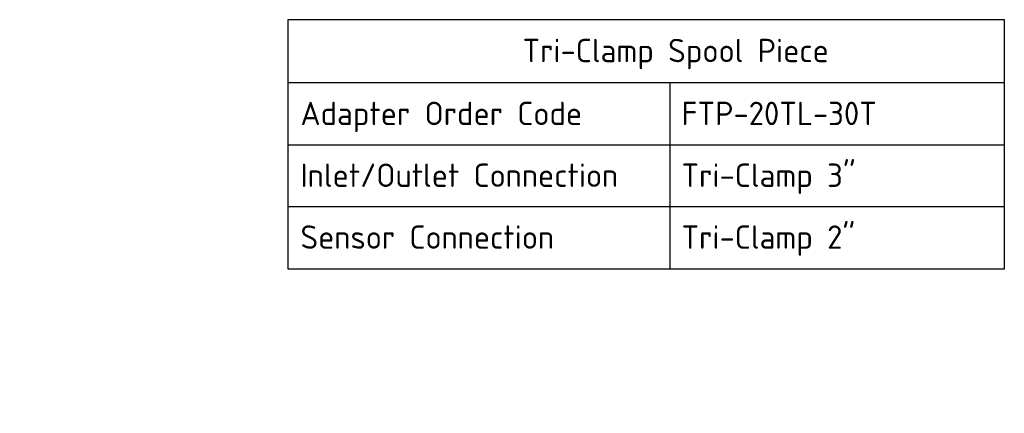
# Paper-space layout 'Invenitec-A4' of a CAD drawing. Header units: millimetres. Extents: x -135 to 296, y -123 to 302.
# Tile 9 of 9: x 80 to 295, y 216 to 302. Entities that reach past the tile are written whole.
import ezdxf
from ezdxf.enums import TextEntityAlignment as Align

# ---------------------------------------------------------------- set-up
doc = ezdxf.new("R2010")
doc.units = ezdxf.units.MM
doc.layers.add('Default', color=7, linetype='Continuous')
doc.layers.add('FTP-20TL-30T', color=7, linetype='Continuous')
doc.styles.add('SEACAD_Solid_Edge_ISO', font='seiso.ttf')

# ---------------------------------------------------------------- blocks, each defined once
blk = doc.blocks.new('SE')
at = {"layer": 'Default', "color": 7, "linetype": 'Continuous'}
for p, q in [((188, 198.51), (295.02, 198.51)), ((245.02, 198.51), (245.02, 189.19)), ((188, 189.19), (295.02, 189.19)), ((245.02, 189.19), (245.02, 179.94)), ((188, 179.94), (295.02, 179.94)), ((245.02, 179.94), (245.02, 170.61))]:
    blk.add_line(p, q, dxfattribs=at)
blk.add_lwpolyline([(188, 170.61), (188, 207.92), (295.02, 207.92), (295.02, 170.61), (188, 170.61)], dxfattribs=at)
at = {"layer": 'Default', "color": 7, "linetype": 'Continuous', "style": 'SEACAD_Solid_Edge_ISO'}
for s, p in [('Tri-Clamp Spool Piece', (223.02, 205.05)), ('Adapter Order Code', (189.84, 195.64)), ('FTP-20TL-30T', (246.78, 195.64)), ('Inlet/Outlet Connection', (189.84, 186.39)), ('Tri-Clamp 3"', (246.78, 186.39)), ('Sensor Connection', (189.84, 177.14)), ('Tri-Clamp 2"', (246.78, 177.14))]:
    blk.add_text(s, height=3.5, dxfattribs=at).set_placement(p, align=Align.TOP_LEFT)
blk = doc.blocks.new('SE5')
at = {"layer": 'FTP-20TL-30T', "linetype": 'Continuous'}
h = blk.add_hatch(dxfattribs=at)
h.set_pattern_fill('LINE', angle=45, style=0)
edge = h.paths.add_edge_path()
edge.add_line((116.88, 165.82), (116.76, 165.53))
edge.add_arc((115.93, 165.88), 0.9, 203, 337, ccw=False)
edge.add_line((115.1, 165.53), (114.98, 165.82))
edge.add_arc((114.43, 165.58), 0.6, 23, 90)
edge.add_line((114.43, 166.18), (113.49, 166.18))
edge.add_line((113.49, 166.18), (113.49, 140.57))
edge.add_line((113.49, 140.57), (177.13, 140.57))
edge.add_arc((177.13, 140.68), 0.113, 270, 360)
edge.add_line((177.24, 140.68), (177.24, 143.04))
edge.add_arc((176.64, 143.04), 0.6, 0, 67)
edge.add_line((176.88, 143.6), (176.59, 143.72))
edge.add_arc((176.94, 144.55), 0.9, 113, 247, ccw=False)
edge.add_line((176.59, 145.38), (176.88, 145.5))
edge.add_arc((176.64, 146.05), 0.6, 293, 360)
edge.add_line((177.24, 146.05), (177.24, 147.21))
edge.add_arc((177.09, 147.21), 0.15, 0, 90)
edge.add_line((177.09, 147.36), (175.53, 147.36))
edge.add_arc((175.53, 146.76), 0.6, 90, 160)
edge.add_line((174.96, 146.96), (173.45, 142.8))
edge.add_arc((172.04, 143.31), 1.5, 270, 340, ccw=False)
edge.add_line((172.04, 141.81), (114.62, 141.81))
edge.add_line((114.62, 141.81), (114.62, 161.5))
edge.add_arc((116.12, 161.5), 1.5, 110, 180, ccw=False)
edge.add_line((115.61, 162.9), (118.35, 163.9))
edge.add_arc((118.14, 164.47), 0.6, 290, 360)
edge.add_line((118.74, 164.47), (118.74, 166.03))
edge.add_arc((118.59, 166.03), 0.15, 0, 90)
edge.add_line((118.59, 166.18), (117.43, 166.18))
edge.add_arc((117.43, 165.58), 0.6, 90, 157)

psp = doc.layouts.new('Invenitec-A4')

# ---------------------------------------------------------------- block references
at = {"layer": 'Default', "xscale": 1.457684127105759, "yscale": 1.457684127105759, "zscale": 1.457684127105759}
for name in ['SE', 'SE5']:
    psp.add_blockref(name, (-135.333, -0.741), dxfattribs=at)

doc.saveas('drawing.dxf')
